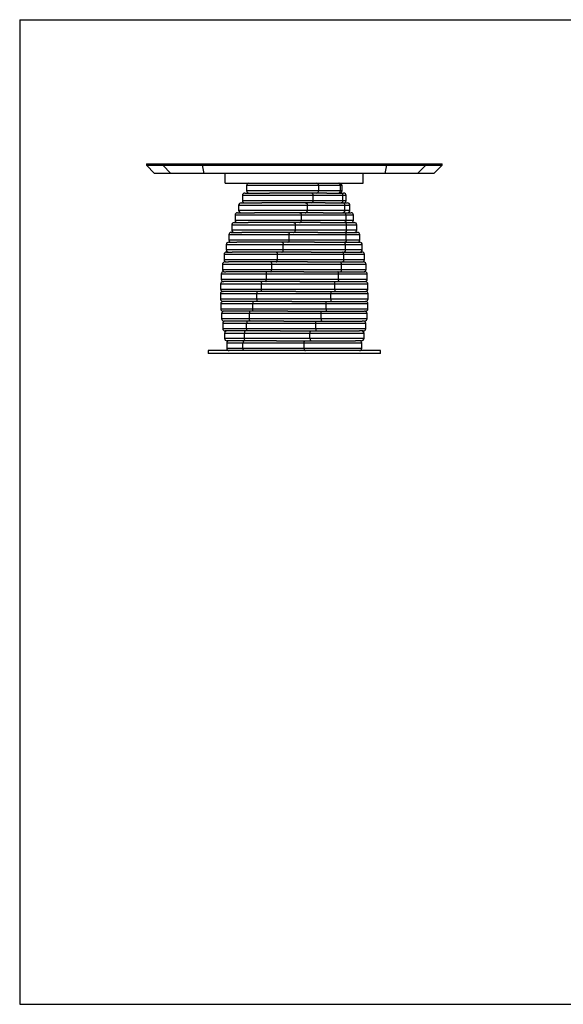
# Model space of a CAD drawing. Header units: millimetres. Extents: x 5 to 292, y 5 to 205.
# Tile 1 of 3: x 5 to 115, y 5 to 205. Entities that reach past the tile are written whole.
import ezdxf

# ---------------------------------------------------------------- set-up
doc = ezdxf.new("R2010")
doc.units = ezdxf.units.MM
doc.layers.add('FORMAT', color=7, linetype='Continuous')

msp = doc.modelspace()

# ---------------------------------------------------------------- linework, layer by layer
at = {"color": 7, "linetype": 'Continuous', "lineweight": 25}
for p, q in [((30.72206, 175.6906), (30.72206, 175.4406)), ((30.72206, 175.6906), (34.04541, 175.6906)), ((30.72206, 175.4406), (32.37206, 173.7906)), ((30.72206, 175.4406), (34.04541, 175.4406)), ((34.04541, 175.6906), (34.04541, 175.4406)), ((34.04541, 175.6906), (42.02402, 175.6906)), ((34.04541, 175.4406), (42.02402, 175.4406)), ((34.04541, 175.4406), (35.68663, 173.7906)), ((42.02402, 175.6906), (42.02402, 175.4406)), ((42.02402, 175.6906), (79.4201, 175.6906)), ((42.02402, 175.4406), (79.4201, 175.4406)), ((42.02402, 175.4406), (42.34877, 173.7906)), ((79.4201, 175.4406), (79.09535, 173.7906)), ((79.4201, 175.6906), (79.4201, 175.4406)), ((79.4201, 175.6906), (87.39871, 175.6906)), ((79.4201, 175.4406), (87.39871, 175.4406)), ((87.39871, 175.4406), (85.75749, 173.7906)), ((87.39871, 175.6906), (87.39871, 175.4406)), ((87.39871, 175.6906), (90.72206, 175.6906)), ((87.39871, 175.4406), (90.72206, 175.4406)), ((89.07206, 173.7906), (90.72206, 175.4406)), ((90.72206, 175.4406), (90.72206, 175.6906)), ((35.68663, 173.7906), (32.37206, 173.7906)), ((42.34877, 173.7906), (35.68663, 173.7906)), ((79.09535, 173.7906), (42.34877, 173.7906)), ((46.72206, 171.7906), (46.72206, 173.7906)), ((74.72206, 171.7906), (74.72206, 173.7906)), ((85.75749, 173.7906), (79.09535, 173.7906)), ((89.07206, 173.7906), (85.75749, 173.7906)), ((46.72206, 171.7906), (74.72206, 171.7906)), ((51.02927, 171.2906), (51.02927, 170.2906)), ((65.70156, 171.2906), (51.02927, 171.2906)), ((51.02927, 170.2906), (65.70156, 170.2906)), ((65.70156, 170.2906), (65.70156, 171.2906)), ((70.08713, 171.2906), (65.70156, 171.2906)), ((65.70156, 170.2906), (70.08713, 170.2906)), ((70.08713, 170.2906), (70.08713, 171.2906)), ((70.41485, 171.2906), (70.08713, 171.2906)), ((70.08713, 170.2906), (70.41485, 170.2906)), ((70.41485, 170.2906), (70.41485, 171.2906)), ((50.20745, 169.2906), (50.20745, 168.2906)), ((64.57492, 169.2906), (50.20745, 169.2906)), ((50.20745, 168.2906), (64.57492, 168.2906)), ((50.70745, 169.7906), (55.68886, 169.7906)), ((65.22341, 169.7906), (55.68886, 169.7906)), ((64.57492, 168.2906), (64.57492, 169.2906)), ((70.60414, 169.2906), (64.57492, 169.2906)), ((64.57492, 168.2906), (70.60414, 168.2906)), ((67.29639, 169.7906), (65.22341, 169.7906)), ((67.29639, 169.7906), (70.14631, 169.7906)), ((70.14631, 169.7906), (70.73667, 169.7906)), ((70.60414, 168.2906), (70.60414, 169.2906)), ((71.23667, 169.2906), (70.60414, 169.2906)), ((70.60414, 168.2906), (71.23667, 168.2906)), ((71.23667, 168.2906), (71.23667, 169.2906)), ((49.42681, 167.2906), (49.42681, 166.2906)), ((63.39566, 167.2906), (49.42681, 167.2906)), ((49.42681, 166.2906), (63.39566, 166.2906)), ((49.92681, 167.7906), (54.14, 167.7906)), ((64.11709, 167.7906), (54.14, 167.7906)), ((63.39566, 166.2906), (63.39566, 167.2906)), ((70.98617, 167.2906), (63.39566, 167.2906)), ((63.39566, 166.2906), (70.98617, 166.2906)), ((66.967, 167.7906), (64.11709, 167.7906)), ((66.967, 167.7906), (70.55491, 167.7906)), ((70.55491, 167.7906), (71.51731, 167.7906)), ((70.98617, 166.2906), (70.98617, 167.2906)), ((72.01731, 167.2906), (70.98617, 167.2906)), ((70.98617, 166.2906), (72.01731, 166.2906)), ((72.01731, 166.2906), (72.01731, 167.2906)), ((48.698, 165.2906), (48.698, 164.2906)), ((62.17988, 165.2906), (48.698, 165.2906)), ((48.698, 164.2906), (62.17988, 164.2906)), ((49.198, 165.7906), (52.68104, 165.7906)), ((62.9644, 165.7906), (52.68104, 165.7906)), ((62.17988, 164.2906), (62.17988, 165.2906)), ((71.228, 165.2906), (62.17988, 165.2906)), ((62.17988, 164.2906), (71.228, 164.2906)), ((66.55231, 165.7906), (62.9644, 165.7906)), ((66.55231, 165.7906), (70.82921, 165.7906)), ((70.82921, 165.7906), (72.24612, 165.7906)), ((71.228, 164.2906), (71.228, 165.2906)), ((72.74612, 165.2906), (71.228, 165.2906)), ((71.228, 164.2906), (72.74612, 164.2906)), ((72.74612, 164.2906), (72.74612, 165.2906)), ((48.03099, 163.2906), (48.03099, 162.2906)), ((60.94419, 163.2906), (48.03099, 163.2906)), ((48.03099, 162.2906), (60.94419, 162.2906)), ((48.53099, 163.7906), (51.33191, 163.7906)), ((61.78109, 163.7906), (51.33191, 163.7906)), ((60.94419, 162.2906), (60.94419, 163.2906)), ((71.32634, 163.2906), (60.94419, 163.2906)), ((60.94419, 162.2906), (71.32634, 162.2906)), ((66.05798, 163.7906), (61.78109, 163.7906)), ((66.05798, 163.7906), (70.96546, 163.7906)), ((70.96546, 163.7906), (72.91313, 163.7906)), ((71.32634, 162.2906), (71.32634, 163.2906)), ((73.41313, 163.2906), (71.32634, 163.2906)), ((71.32634, 162.2906), (73.41313, 162.2906)), ((73.41313, 162.2906), (73.41313, 163.2906)), ((47.43488, 161.2906), (47.43488, 160.2906)), ((59.70546, 161.2906), (47.43488, 161.2906)), ((47.43488, 160.2906), (59.70546, 160.2906)), ((47.93488, 161.7906), (50.11104, 161.7906)), ((60.58331, 161.7906), (50.11104, 161.7906)), ((59.70546, 160.2906), (59.70546, 161.2906)), ((71.27983, 161.2906), (59.70546, 161.2906)), ((59.70546, 160.2906), (71.27983, 160.2906)), ((65.49078, 161.7906), (60.58331, 161.7906)), ((65.49078, 161.7906), (70.96179, 161.7906)), ((70.96179, 161.7906), (73.50924, 161.7906)), ((71.27983, 160.2906), (71.27983, 161.2906)), ((74.00924, 161.2906), (71.27983, 161.2906)), ((71.27983, 160.2906), (74.00924, 160.2906)), ((74.00924, 160.2906), (74.00924, 161.2906)), ((46.91781, 159.2906), (46.91781, 158.2906)), ((58.48062, 159.2906), (46.91781, 159.2906)), ((46.91781, 158.2906), (58.48062, 158.2906)), ((47.41781, 159.7906), (49.0351, 159.7906)), ((59.38742, 159.7906), (49.0351, 159.7906)), ((58.48062, 158.2906), (58.48062, 159.2906)), ((71.08912, 159.2906), (58.48062, 159.2906)), ((58.48062, 158.2906), (71.08912, 158.2906)), ((64.85844, 159.7906), (59.38742, 159.7906)), ((64.85844, 159.7906), (70.81827, 159.7906)), ((70.81827, 159.7906), (74.02631, 159.7906)), ((71.08912, 158.2906), (71.08912, 159.2906)), ((74.52631, 159.2906), (71.08912, 159.2906)), ((71.08912, 158.2906), (74.52631, 158.2906)), ((74.52631, 158.2906), (74.52631, 159.2906)), ((46.48685, 157.2906), (46.48685, 156.2906)), ((57.2864, 157.2906), (46.48685, 157.2906)), ((46.48685, 156.2906), (57.2864, 156.2906)), ((46.98685, 157.7906), (48.11879, 157.7906)), ((58.20977, 157.7906), (48.11879, 157.7906)), ((57.2864, 156.2906), (57.2864, 157.2906)), ((70.75681, 157.2906), (57.2864, 157.2906)), ((57.2864, 156.2906), (70.75681, 156.2906)), ((64.1696, 157.7906), (58.20977, 157.7906)), ((64.1696, 157.7906), (70.53684, 157.7906)), ((70.53684, 157.7906), (74.45727, 157.7906)), ((70.75681, 156.2906), (70.75681, 157.2906)), ((74.95727, 157.2906), (70.75681, 157.2906)), ((70.75681, 156.2906), (74.95727, 156.2906)), ((74.95727, 156.2906), (74.95727, 157.2906)), ((46.14789, 155.2906), (46.14789, 154.2906)), ((56.1391, 155.2906), (46.14789, 155.2906)), ((46.14789, 154.2906), (56.1391, 154.2906)), ((46.64789, 155.7906), (47.37463, 155.7906)), ((57.06643, 155.7906), (47.37463, 155.7906)), ((56.1391, 154.2906), (56.1391, 155.2906)), ((70.28744, 155.2906), (56.1391, 155.2906)), ((56.1391, 154.2906), (70.28744, 154.2906)), ((63.43367, 155.7906), (57.06643, 155.7906)), ((63.43367, 155.7906), (70.12136, 155.7906)), ((70.12136, 155.7906), (74.79623, 155.7906)), ((70.28744, 154.2906), (70.28744, 155.2906)), ((75.29623, 155.2906), (70.28744, 155.2906)), ((70.28744, 154.2906), (75.29623, 154.2906)), ((75.29623, 154.2906), (75.29623, 155.2906)), ((45.90555, 153.2906), (45.90555, 152.2906)), ((55.0544, 153.2906), (45.90555, 153.2906)), ((45.90555, 152.2906), (55.0544, 152.2906)), ((46.40555, 153.7906), (46.81277, 153.7906)), ((55.97302, 153.7906), (46.81277, 153.7906)), ((55.0544, 152.2906), (55.0544, 153.2906)), ((69.68742, 153.2906), (55.0544, 153.2906)), ((55.0544, 152.2906), (69.68742, 152.2906)), ((62.66071, 153.7906), (55.97302, 153.7906)), ((62.66071, 153.7906), (69.57749, 153.7906)), ((69.57749, 153.7906), (75.03857, 153.7906)), ((69.68742, 152.2906), (69.68742, 153.2906)), ((75.53857, 153.2906), (69.68742, 153.2906)), ((69.68742, 152.2906), (75.53857, 152.2906)), ((75.53857, 152.2906), (75.53857, 153.2906)), ((45.76315, 151.2906), (45.76315, 150.2906)), ((54.04711, 151.2906), (45.76315, 151.2906)), ((45.76315, 150.2906), (54.04711, 150.2906)), ((46.26315, 151.7906), (46.4409, 151.7906)), ((54.94447, 151.7906), (46.4409, 151.7906)), ((54.04711, 150.2906), (54.04711, 151.2906)), ((68.96494, 151.2906), (54.04711, 151.2906)), ((54.04711, 150.2906), (68.96494, 150.2906)), ((61.86126, 151.7906), (54.94447, 151.7906)), ((61.86126, 151.7906), (68.91267, 151.7906)), ((68.91267, 151.7906), (75.18097, 151.7906)), ((68.96494, 150.2906), (68.96494, 151.2906)), ((75.68097, 151.2906), (68.96494, 151.2906)), ((68.96494, 150.2906), (75.68097, 150.2906)), ((75.68097, 150.2906), (75.68097, 151.2906)), ((45.72262, 149.2906), (45.72262, 148.2906)), ((53.13099, 149.2906), (45.72262, 149.2906)), ((45.72262, 148.2906), (53.13099, 148.2906)), ((46.22262, 149.7906), (46.26315, 149.7906)), ((53.99484, 149.7906), (46.26315, 149.7906)), ((68.12987, 149.2906), (53.13099, 149.2906)), ((53.13099, 148.2906), (53.13099, 149.2906)), ((53.13099, 148.2906), (68.12987, 148.2906)), ((61.04626, 149.7906), (53.99484, 149.7906)), ((61.04626, 149.7906), (68.13598, 149.7906)), ((68.12987, 148.2906), (68.12987, 149.2906)), ((75.7215, 149.2906), (68.12987, 149.2906)), ((68.12987, 148.2906), (75.7215, 148.2906)), ((68.13598, 149.7906), (75.2215, 149.7906)), ((75.7215, 148.2906), (75.7215, 149.2906)), ((45.78453, 147.2906), (45.78453, 146.2906)), ((52.31856, 147.2906), (45.78453, 147.2906)), ((45.78453, 146.2906), (52.31856, 146.2906)), ((53.1371, 147.7906), (46.22262, 147.7906)), ((67.19363, 147.2906), (52.31856, 147.2906)), ((52.31856, 146.2906), (52.31856, 147.2906)), ((52.31856, 146.2906), (67.19363, 146.2906)), ((60.22682, 147.7906), (53.1371, 147.7906)), ((60.22682, 147.7906), (67.25802, 147.7906)), ((67.19363, 146.2906), (67.19363, 147.2906)), ((75.65959, 147.2906), (67.19363, 147.2906)), ((67.19363, 146.2906), (75.65959, 146.2906)), ((67.25802, 147.7906), (75.15937, 147.7906)), ((75.2215, 147.7906), (75.15959, 147.7906)), ((75.65959, 146.2906), (75.65959, 147.2906)), ((45.94802, 145.2906), (45.94802, 144.2906)), ((51.62091, 145.2906), (45.94802, 145.2906)), ((45.94802, 144.2906), (51.62091, 144.2906)), ((52.38296, 145.7906), (46.28453, 145.7906)), ((66.16899, 145.2906), (51.62091, 145.2906)), ((51.62091, 144.2906), (51.62091, 145.2906)), ((51.62091, 144.2906), (66.16899, 144.2906)), ((59.41416, 145.7906), (52.38296, 145.7906)), ((59.41416, 145.7906), (66.29079, 145.7906)), ((66.16899, 144.2906), (66.16899, 145.2906)), ((75.4961, 145.2906), (66.16899, 145.2906)), ((66.16899, 144.2906), (75.4961, 144.2906)), ((66.29079, 145.7906), (74.94151, 145.7906)), ((75.15959, 145.7906), (74.94151, 145.7906)), ((75.4961, 144.2906), (75.4961, 145.2906)), ((46.21087, 143.2906), (46.21087, 142.2906)), ((51.04756, 143.2906), (46.21087, 143.2906)), ((46.21087, 142.2906), (51.04756, 142.2906)), ((51.74271, 143.7906), (46.44802, 143.7906)), ((65.06995, 143.2906), (51.04756, 143.2906)), ((51.04756, 142.2906), (51.04756, 143.2906)), ((51.04756, 142.2906), (65.06995, 142.2906)), ((58.61935, 143.7906), (51.74271, 143.7906)), ((58.61935, 143.7906), (65.2475, 143.7906)), ((65.06995, 142.2906), (65.06995, 143.2906)), ((75.23325, 143.2906), (65.06995, 143.2906)), ((65.06995, 142.2906), (75.23325, 142.2906)), ((65.2475, 143.7906), (74.52943, 143.7906)), ((74.9961, 143.7906), (74.52943, 143.7906)), ((75.23325, 142.2906), (75.23325, 143.2906)), ((46.56948, 141.2906), (46.56948, 140.2906)), ((50.60636, 141.2906), (46.56948, 141.2906)), ((46.56948, 140.2906), (50.60636, 140.2906)), ((51.22512, 141.7906), (46.71087, 141.7906)), ((63.91153, 141.2906), (50.60636, 141.2906)), ((50.60636, 140.2906), (50.60636, 141.2906)), ((50.60636, 140.2906), (63.91153, 140.2906)), ((57.85327, 141.7906), (51.22512, 141.7906)), ((57.85327, 141.7906), (64.1424, 141.7906)), ((63.91153, 140.2906), (63.91153, 141.2906)), ((74.87464, 141.2906), (63.91153, 141.2906)), ((63.91153, 140.2906), (74.87464, 140.2906)), ((64.1424, 141.7906), (73.92876, 141.7906)), ((74.73325, 141.7906), (73.92876, 141.7906)), ((74.87464, 140.2906), (74.87464, 141.2906)), ((47.01896, 139.2906), (47.01896, 138.2906)), ((50.30333, 139.2906), (47.01896, 139.2906)), ((47.01896, 138.2906), (50.30333, 138.2906)), ((50.83724, 139.7906), (47.06948, 139.7906)), ((62.70954, 139.2906), (50.30333, 139.2906)), ((50.30333, 138.2906), (50.30333, 139.2906)), ((50.30333, 138.2906), (62.70954, 138.2906)), ((57.12637, 139.7906), (50.83724, 139.7906)), ((57.12637, 139.7906), (62.99058, 139.7906)), ((62.70954, 138.2906), (62.70954, 139.2906)), ((74.42516, 139.2906), (62.70954, 139.2906)), ((62.70954, 138.2906), (74.42516, 138.2906)), ((62.99058, 139.7906), (73.1477, 139.7906)), ((74.37464, 139.7906), (73.1477, 139.7906)), ((74.42516, 138.2906), (74.42516, 139.2906)), ((43.22206, 137.7906), (43.22206, 137.1906)), ((78.22206, 137.7906), (43.22206, 137.7906)), ((78.22206, 137.1906), (43.22206, 137.1906)), ((78.22206, 137.1906), (78.22206, 137.7906))]:
    msp.add_line(p, q, dxfattribs=at)
at = {"color": 7, "linetype": 'Continuous', "lineweight": 25, "flags": 128}
for points in [[(62.9644, 167.7906), (63.04854, 167.78099), (63.12944, 167.75254), (63.204, 167.70633), (63.26935, 167.64415), (63.32298, 167.56838), (63.36283, 167.48194), (63.38737, 167.38814), (63.39566, 167.2906)], [(62.9644, 165.7906), (63.04854, 165.8002), (63.12944, 165.82866), (63.204, 165.87486), (63.26935, 165.93704), (63.32298, 166.01281), (63.36283, 166.09926), (63.38737, 166.19305), (63.39566, 166.2906)], [(70.98617, 167.2906), (70.97788, 167.38814), (70.95334, 167.48194), (70.91349, 167.56838), (70.85985, 167.64415), (70.7945, 167.70633), (70.71994, 167.75254), (70.63904, 167.78099), (70.55491, 167.7906)], [(70.98617, 166.2906), (70.97788, 166.19305), (70.95334, 166.09926), (70.91349, 166.01281), (70.85985, 165.93704), (70.7945, 165.87486), (70.71994, 165.82866), (70.63904, 165.8002), (70.55491, 165.7906)], [(61.78109, 165.7906), (61.85889, 165.78099), (61.9337, 165.75254), (62.00264, 165.70633), (62.06308, 165.64415), (62.11267, 165.56838), (62.14952, 165.48194), (62.17222, 165.38814), (62.17988, 165.2906)], [(61.78109, 163.7906), (61.85889, 163.8002), (61.9337, 163.82866), (62.00264, 163.87486), (62.06308, 163.93704), (62.11267, 164.01281), (62.14952, 164.09926), (62.17222, 164.19305), (62.17988, 164.2906)], [(71.228, 165.2906), (71.22034, 165.38814), (71.19764, 165.48194), (71.16079, 165.56838), (71.1112, 165.64415), (71.05076, 165.70633), (70.98182, 165.75254), (70.90701, 165.78099), (70.82921, 165.7906)], [(71.228, 164.2906), (71.22034, 164.19305), (71.19764, 164.09926), (71.16079, 164.01281), (71.1112, 163.93704), (71.05076, 163.87486), (70.98182, 163.82866), (70.90701, 163.8002), (70.82921, 163.7906)], [(60.58331, 163.7906), (60.65371, 163.78099), (60.72141, 163.75254), (60.7838, 163.70633), (60.83849, 163.64415), (60.88337, 163.56838), (60.91672, 163.48194), (60.93725, 163.38814), (60.94419, 163.2906)], [(60.58331, 161.7906), (60.65371, 161.8002), (60.72141, 161.82866), (60.7838, 161.87486), (60.83849, 161.93704), (60.88337, 162.01281), (60.91672, 162.09926), (60.93725, 162.19305), (60.94419, 162.2906)], [(71.32634, 163.2906), (71.3194, 163.38814), (71.29886, 163.48194), (71.26552, 163.56838), (71.22064, 163.64415), (71.16595, 163.70633), (71.10356, 163.75254), (71.03586, 163.78099), (70.96546, 163.7906)], [(71.32634, 162.2906), (71.3194, 162.19305), (71.29886, 162.09926), (71.26552, 162.01281), (71.22064, 161.93704), (71.16595, 161.87486), (71.10356, 161.82866), (71.03586, 161.8002), (70.96546, 161.7906)], [(59.38742, 161.7906), (59.44947, 161.78099), (59.50913, 161.75254), (59.56412, 161.70633), (59.61231, 161.64415), (59.65186, 161.56838), (59.68125, 161.48194), (59.69935, 161.38814), (59.70546, 161.2906)], [(59.38742, 159.7906), (59.44947, 159.8002), (59.50913, 159.82866), (59.56412, 159.87486), (59.61231, 159.93704), (59.65186, 160.01281), (59.68125, 160.09926), (59.69935, 160.19305), (59.70546, 160.2906)], [(71.27983, 161.2906), (71.27372, 161.38814), (71.25562, 161.48194), (71.22623, 161.56838), (71.18668, 161.64415), (71.13848, 161.70633), (71.0835, 161.75254), (71.02384, 161.78099), (70.96179, 161.7906)], [(71.27983, 160.2906), (71.27372, 160.19305), (71.25562, 160.09926), (71.22623, 160.01281), (71.18668, 159.93704), (71.13848, 159.87486), (71.0835, 159.82866), (71.02384, 159.8002), (70.96179, 159.7906)], [(58.20977, 159.7906), (58.26261, 159.78099), (58.31342, 159.75254), (58.36025, 159.70633), (58.40129, 159.64415), (58.43497, 159.56838), (58.46, 159.48194), (58.47542, 159.38814), (58.48062, 159.2906)], [(58.20977, 157.7906), (58.26261, 157.8002), (58.31342, 157.82866), (58.36025, 157.87486), (58.40129, 157.93704), (58.43497, 158.01281), (58.46, 158.09926), (58.47542, 158.19305), (58.48062, 158.2906)], [(71.08912, 159.2906), (71.08392, 159.38814), (71.0685, 159.48194), (71.04347, 159.56838), (71.00979, 159.64415), (70.96875, 159.70633), (70.92192, 159.75254), (70.87111, 159.78099), (70.81827, 159.7906)], [(71.08912, 158.2906), (71.08392, 158.19305), (71.0685, 158.09926), (71.04347, 158.01281), (71.00979, 157.93704), (70.96875, 157.87486), (70.92192, 157.82866), (70.87111, 157.8002), (70.81827, 157.7906)], [(57.06643, 157.7906), (57.10934, 157.78099), (57.15061, 157.75254), (57.18864, 157.70633), (57.22197, 157.64415), (57.24933, 157.56838), (57.26965, 157.48194), (57.28217, 157.38814), (57.2864, 157.2906)], [(57.06643, 155.7906), (57.10934, 155.8002), (57.15061, 155.82866), (57.18864, 155.87486), (57.22197, 155.93704), (57.24933, 156.01281), (57.26965, 156.09926), (57.28217, 156.19305), (57.2864, 156.2906)], [(70.75681, 157.2906), (70.75258, 157.38814), (70.74007, 157.48194), (70.71974, 157.56838), (70.69238, 157.64415), (70.65905, 157.70633), (70.62102, 157.75254), (70.57975, 157.78099), (70.53684, 157.7906)], [(70.75681, 156.2906), (70.75258, 156.19305), (70.74007, 156.09926), (70.71974, 156.01281), (70.69238, 155.93704), (70.65905, 155.87486), (70.62102, 155.82866), (70.57975, 155.8002), (70.53684, 155.7906)], [(55.97302, 155.7906), (56.00542, 155.78099), (56.03657, 155.75254), (56.06529, 155.70633), (56.09045, 155.64415), (56.11111, 155.56838), (56.12646, 155.48194), (56.13591, 155.38814), (56.1391, 155.2906)], [(55.97302, 153.7906), (56.00542, 153.8002), (56.03657, 153.82866), (56.06529, 153.87486), (56.09045, 153.93704), (56.11111, 154.01281), (56.12646, 154.09926), (56.13591, 154.19305), (56.1391, 154.2906)], [(70.28744, 155.2906), (70.28425, 155.38814), (70.2748, 155.48194), (70.25945, 155.56838), (70.23879, 155.64415), (70.21363, 155.70633), (70.18491, 155.75254), (70.15376, 155.78099), (70.12136, 155.7906)], [(70.28744, 154.2906), (70.28425, 154.19305), (70.2748, 154.09926), (70.25945, 154.01281), (70.23879, 153.93704), (70.21363, 153.87486), (70.18491, 153.82866), (70.15376, 153.8002), (70.12136, 153.7906)], [(54.94447, 153.7906), (54.96592, 153.78099), (54.98654, 153.75254), (55.00554, 153.70633), (55.0222, 153.64415), (55.03587, 153.56838), (55.04603, 153.48194), (55.05229, 153.38814), (55.0544, 153.2906)], [(54.94447, 151.7906), (54.96592, 151.8002), (54.98654, 151.82866), (55.00554, 151.87486), (55.0222, 151.93704), (55.03587, 152.01281), (55.04603, 152.09926), (55.05229, 152.19305), (55.0544, 152.2906)], [(69.68742, 153.2906), (69.6853, 153.38814), (69.67905, 153.48194), (69.66889, 153.56838), (69.65522, 153.64415), (69.63856, 153.70633), (69.61956, 153.75254), (69.59894, 153.78099), (69.57749, 153.7906)], [(69.68742, 152.2906), (69.6853, 152.19305), (69.67905, 152.09926), (69.66889, 152.01281), (69.65522, 151.93704), (69.63856, 151.87486), (69.61956, 151.82866), (69.59894, 151.8002), (69.57749, 151.7906)], [(53.99484, 151.7906), (54.00504, 151.78099), (54.01485, 151.75254), (54.02388, 151.70633), (54.0318, 151.64415), (54.0383, 151.56838), (54.04313, 151.48194), (54.0461, 151.38814), (54.04711, 151.2906)], [(53.99484, 149.7906), (54.00504, 149.8002), (54.01485, 149.82866), (54.02388, 149.87486), (54.0318, 149.93704), (54.0383, 150.01281), (54.04313, 150.09926), (54.0461, 150.19305), (54.04711, 150.2906)], [(68.96494, 151.2906), (68.96393, 151.38814), (68.96096, 151.48194), (68.95613, 151.56838), (68.94963, 151.64415), (68.94171, 151.70633), (68.93267, 151.75254), (68.92287, 151.78099), (68.91267, 151.7906)], [(68.96494, 150.2906), (68.96393, 150.19305), (68.96096, 150.09926), (68.95613, 150.01281), (68.94963, 149.93704), (68.94171, 149.87486), (68.93267, 149.82866), (68.92287, 149.8002), (68.91267, 149.7906)], [(52.38296, 147.7906), (52.37039, 147.78099), (52.35831, 147.75254), (52.34718, 147.70633), (52.33742, 147.64415), (52.32941, 147.56838), (52.32346, 147.48194), (52.3198, 147.38814), (52.31856, 147.2906)], [(52.38296, 145.7906), (52.37039, 145.8002), (52.35831, 145.82866), (52.34718, 145.87486), (52.33742, 145.93704), (52.32941, 146.01281), (52.32346, 146.09926), (52.3198, 146.19305), (52.31856, 146.2906)], [(67.19363, 147.2906), (67.19486, 147.38814), (67.19853, 147.48194), (67.20448, 147.56838), (67.21249, 147.64415), (67.22225, 147.70633), (67.23338, 147.75254), (67.24546, 147.78099), (67.25802, 147.7906)], [(67.19363, 146.2906), (67.19486, 146.19305), (67.19853, 146.09926), (67.20448, 146.01281), (67.21249, 145.93704), (67.22225, 145.87486), (67.23338, 145.82866), (67.24546, 145.8002), (67.25802, 145.7906)], [(51.74271, 145.7906), (51.71895, 145.78099), (51.6961, 145.75254), (51.67504, 145.70633), (51.65658, 145.64415), (51.64144, 145.56838), (51.63018, 145.48194), (51.62325, 145.38814), (51.62091, 145.2906)], [(51.74271, 143.7906), (51.71895, 143.8002), (51.6961, 143.82866), (51.67504, 143.87486), (51.65658, 143.93704), (51.64144, 144.01281), (51.63018, 144.09926), (51.62325, 144.19305), (51.62091, 144.2906)], [(66.16899, 145.2906), (66.17133, 145.38814), (66.17826, 145.48194), (66.18952, 145.56838), (66.20466, 145.64415), (66.22312, 145.70633), (66.24418, 145.75254), (66.26703, 145.78099), (66.29079, 145.7906)], [(66.16899, 144.2906), (66.17133, 144.19305), (66.17826, 144.09926), (66.18952, 144.01281), (66.20466, 143.93704), (66.22312, 143.87486), (66.24418, 143.82866), (66.26703, 143.8002), (66.29079, 143.7906)], [(51.22512, 143.7906), (51.19048, 143.78099), (51.15717, 143.75254), (51.12648, 143.70633), (51.09957, 143.64415), (51.07749, 143.56838), (51.06108, 143.48194), (51.05098, 143.38814), (51.04756, 143.2906)], [(51.22512, 141.7906), (51.19048, 141.8002), (51.15717, 141.82866), (51.12648, 141.87486), (51.09957, 141.93704), (51.07749, 142.01281), (51.06108, 142.09926), (51.05098, 142.19305), (51.04756, 142.2906)], [(65.06995, 143.2906), (65.07336, 143.38814), (65.08347, 143.48194), (65.09987, 143.56838), (65.12195, 143.64415), (65.14886, 143.70633), (65.17956, 143.75254), (65.21286, 143.78099), (65.2475, 143.7906)], [(65.06995, 142.2906), (65.07336, 142.19305), (65.08347, 142.09926), (65.09987, 142.01281), (65.12195, 141.93704), (65.14886, 141.87486), (65.17956, 141.82866), (65.21286, 141.8002), (65.2475, 141.7906)], [(50.83724, 141.7906), (50.7922, 141.78099), (50.74889, 141.75254), (50.70897, 141.70633), (50.67399, 141.64415), (50.64527, 141.56838), (50.62394, 141.48194), (50.6108, 141.38814), (50.60636, 141.2906)], [(50.83724, 139.7906), (50.7922, 139.8002), (50.74889, 139.82866), (50.70897, 139.87486), (50.67399, 139.93704), (50.64527, 140.01281), (50.62394, 140.09926), (50.6108, 140.19305), (50.60636, 140.2906)], [(63.91153, 141.2906), (63.91596, 141.38814), (63.9291, 141.48194), (63.95044, 141.56838), (63.97915, 141.64415), (64.01413, 141.70633), (64.05405, 141.75254), (64.09736, 141.78099), (64.1424, 141.7906)], [(63.91153, 140.2906), (63.91596, 140.19305), (63.9291, 140.09926), (63.95044, 140.01281), (63.97915, 139.93704), (64.01413, 139.87486), (64.05405, 139.82866), (64.09736, 139.8002), (64.1424, 139.7906)], [(50.58437, 139.7906), (50.52954, 139.78099), (50.47682, 139.75254), (50.42823, 139.70633), (50.38565, 139.64415), (50.35069, 139.56838), (50.32472, 139.48194), (50.30873, 139.38814), (50.30333, 139.2906)], [(50.58437, 137.7906), (50.52954, 137.8002), (50.47682, 137.82866), (50.42823, 137.87486), (50.38565, 137.93704), (50.35069, 138.01281), (50.32472, 138.09926), (50.30873, 138.19305), (50.30333, 138.2906)], [(62.70954, 139.2906), (62.71494, 139.38814), (62.73093, 139.48194), (62.7569, 139.56838), (62.79185, 139.64415), (62.83444, 139.70633), (62.88303, 139.75254), (62.93575, 139.78099), (62.99058, 139.7906)], [(62.70954, 138.2906), (62.71494, 138.19305), (62.73093, 138.09926), (62.7569, 138.01281), (62.79185, 137.93704), (62.83444, 137.87486), (62.88303, 137.82866), (62.93575, 137.8002), (62.99058, 137.7906)]]:
    msp.add_lwpolyline(points, dxfattribs=at)
at = {"color": 7, "linetype": 'Continuous', "lineweight": 25}
for centre, radius, start, end in [((51.52927, 171.2906), 0.5, 90, 180), ((51.52927, 170.2906), 0.5, 180, 270), ((65.21223, 171.30128), 0.48944, 358.7490607, 88.6918934), ((65.21223, 170.27991), 0.48944, 271.3081066, 1.2509393), ((69.59781, 171.30128), 0.48944, 358.7490607, 88.6918934), ((69.59781, 170.27991), 0.48944, 271.3081066, 1.2509393), ((69.91485, 171.2906), 0.5, 0, 90), ((69.91485, 170.2906), 0.5, 270, 0), ((50.70745, 169.2906), 0.5, 90, 180), ((50.70745, 168.2906), 0.5, 180, 270), ((64.09503, 169.31079), 0.48031, 357.5902218, 87.3681188), ((64.09503, 168.2704), 0.48031, 272.6318812, 2.4097782), ((70.12425, 169.31079), 0.48031, 357.5902218, 87.3681188), ((70.12425, 168.2704), 0.48031, 272.6318812, 2.4097782), ((70.73667, 169.2906), 0.5, 0, 90), ((70.73667, 168.2906), 0.5, 270, 0), ((49.92681, 167.2906), 0.5, 90, 180), ((49.92681, 166.2906), 0.5, 180, 270), ((71.51731, 167.2906), 0.5, 0, 90), ((71.51731, 166.2906), 0.5, 270, 0), ((49.198, 165.2906), 0.5, 90, 180), ((49.198, 164.2906), 0.5, 180, 270), ((72.24612, 165.2906), 0.5, 0, 90), ((72.24612, 164.2906), 0.5, 270, 0), ((48.53099, 163.2906), 0.5, 90, 180), ((48.53099, 162.2906), 0.5, 180, 270), ((72.91313, 163.2906), 0.5, 0, 90), ((72.91313, 162.2906), 0.5, 270, 0), ((47.93488, 161.2906), 0.5, 90, 180), ((47.93488, 160.2906), 0.5, 180, 270), ((73.50924, 161.2906), 0.5, 0, 90), ((73.50924, 160.2906), 0.5, 270, 0), ((47.41781, 159.2906), 0.5, 90, 180), ((47.41781, 158.2906), 0.5, 180, 270), ((74.02631, 159.2906), 0.5, 0, 90), ((74.02631, 158.2906), 0.5, 270, 0), ((46.98685, 157.2906), 0.5, 90, 180), ((46.98685, 156.2906), 0.5, 180, 270), ((74.45727, 157.2906), 0.5, 0, 90), ((74.45727, 156.2906), 0.5, 270, 0), ((46.64789, 155.2906), 0.5, 90, 180), ((46.64789, 154.2906), 0.5, 180, 270), ((74.79623, 155.2906), 0.5, 0, 90), ((74.79623, 154.2906), 0.5, 270, 0), ((46.40555, 153.2906), 0.5, 90, 180), ((46.40555, 152.2906), 0.5, 180, 270), ((75.03857, 153.2906), 0.5, 0, 90), ((75.03857, 152.2906), 0.5, 270, 0), ((46.26315, 151.2906), 0.5, 90, 180), ((46.26315, 150.2906), 0.5, 180, 270), ((75.18097, 151.2906), 0.5, 0, 90), ((75.18097, 150.2906), 0.5, 270, 0), ((46.22262, 149.2906), 0.5, 90, 180), ((46.22262, 148.2906), 0.5, 180, 270), ((63.36722, 149.41558), 10.23699, 177.9005744, 180.6995301), ((63.36722, 148.16562), 10.23699, 179.3004699, 182.0994256), ((78.3661, 149.41558), 10.23699, 177.9005744, 180.6995301), ((78.3661, 148.16562), 10.23699, 179.3004699, 182.0994256), ((75.2215, 149.2906), 0.5, 0, 90), ((75.2215, 148.2906), 0.5, 270, 0), ((46.28453, 147.2906), 0.5, 90, 180), ((46.28453, 146.2906), 0.5, 180, 270), ((75.15959, 147.2906), 0.5, 0, 90), ((75.15959, 146.2906), 0.5, 270, 0), ((46.44802, 145.2906), 0.5, 90, 180), ((46.44802, 144.2906), 0.5, 180, 270), ((74.9961, 145.2906), 0.5, 0, 90), ((74.9961, 144.2906), 0.5, 270, 0), ((46.71087, 143.2906), 0.5, 90, 180), ((46.71087, 142.2906), 0.5, 180, 270), ((74.73325, 143.2906), 0.5, 0, 90), ((74.73325, 142.2906), 0.5, 270, 0), ((47.06948, 141.2906), 0.5, 90, 180), ((47.06948, 140.2906), 0.5, 180, 270), ((74.37464, 141.2906), 0.5, 0, 90), ((74.37464, 140.2906), 0.5, 270, 0), ((47.51896, 139.2906), 0.5, 90, 180), ((47.51896, 138.2906), 0.5, 180, 270), ((73.92516, 139.2906), 0.5, 0, 90), ((73.92516, 138.2906), 0.5, 270, 0)]:
    msp.add_arc(centre, radius, start, end, dxfattribs=at)
at = {"layer": 'FORMAT', "color": 251, "true_color": 0x484848}
for p, q in [((5, 205), (292, 205)), ((5, 205), (5, 5)), ((5, 5), (292, 5))]:
    msp.add_line(p, q, dxfattribs=at)

doc.saveas('drawing.dxf')
